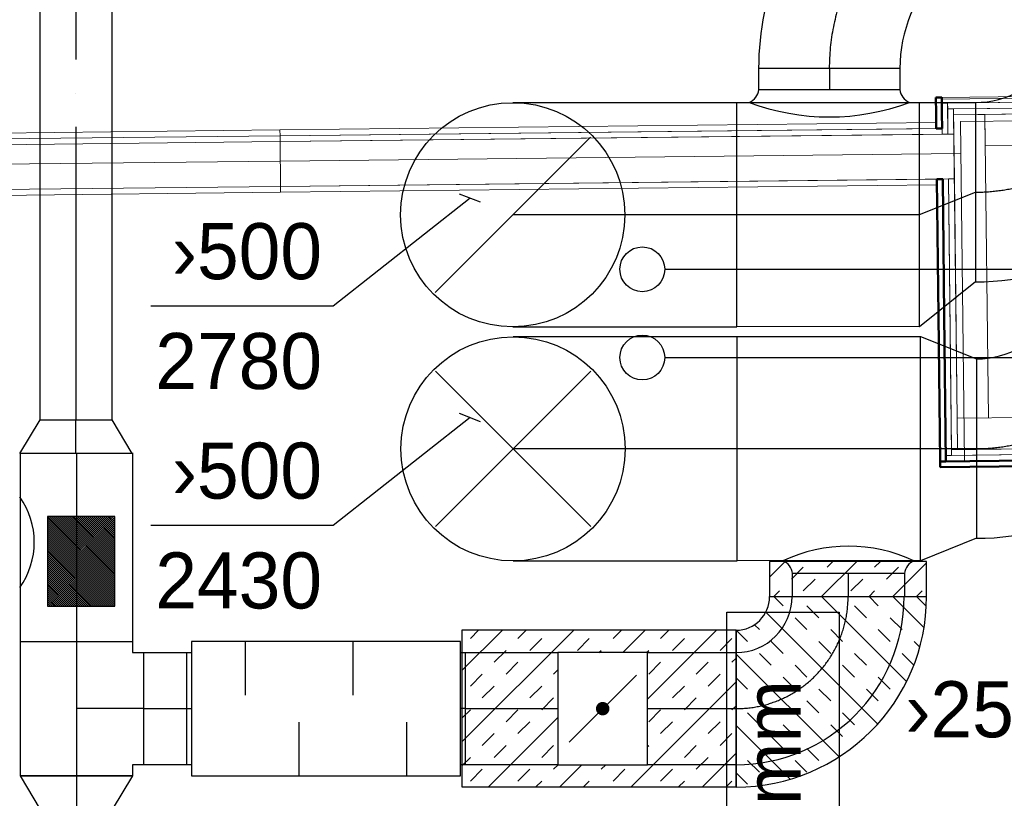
# Model space of a CAD drawing. Header units: millimetres. Extents: x 0 to 83130, y 0 to 53088.
# Tile 64 of 105: x 11193 to 13388, y 43873 to 45610. Entities that reach past the tile are written whole.
import ezdxf
from ezdxf.enums import TextEntityAlignment as Align

# ---------------------------------------------------------------- set-up
doc = ezdxf.new("R2010")
doc.units = ezdxf.units.MM
doc.header["$LTSCALE"] = 50
doc.header["$MEASUREMENT"] = 0
doc.header["$PDMODE"] = 1
doc.linetypes.add('2V-CENT', pattern=[23, 20, -1.5, 0, -1.5])
doc.linetypes.add('V-V', pattern=[2, 1, 1])
doc.layers.get('0').update_dxf_attribs({"linetype": 'CONTINUOUS'})
doc.layers.add('20604A200D001$0$A-AREA', color=32, linetype='CONTINUOUS', lineweight=9)
doc.layers.add('20604A200D001$0$A-WALL', color=7, linetype='CONTINUOUS', lineweight=13)
for name, color, linetype in [('V060-', 3, 'CONTINUOUS'), ('V061-', 1, 'CONTINUOUS'), ('V071-', 1, 'CONTINUOUS'), ('V100-', 6, 'CONTINUOUS'), ('V110', 1, 'CONTINUOUS'), ('V111', 3, 'CONTINUOUS'), ('xref', 7, 'CONTINUOUS')]:
    doc.layers.add(name, color=color, linetype=linetype)
doc.styles.add('FISO', font='fiso')
doc.styles.add('ISO', font='ISO')
doc.styles.add('SIMPLEX', font='SIMPLEX')

# ---------------------------------------------------------------- blocks, each defined once
blk = doc.blocks.new('CBOJ90_UB', base_point=(86107.5923, 31354.0769))
at = {"color": 0, "linetype": 'ByBlock'}
blk.add_line((86106.5923, 31354.0769), (86107.5923, 31354.0769), dxfattribs=at)
blk = doc.blocks.new('C90', base_point=(16233, 22618))
at = {"color": 0, "linetype": 'ByBlock'}
blk.add_circle((16233, 22618), 0.5, dxfattribs=at)
blk = doc.blocks.new('KBOJ90_UB', base_point=(86107.5923, 31354.0769))
at = {"color": 0, "linetype": 'ByBlock'}
for p, q in [((86107.5923, 31354.5769), (86106.5923, 31354.5769)), ((86106.5923, 31354.5769), (86106.5923, 31353.5769)), ((86106.5923, 31353.5769), (86107.5923, 31353.5769))]:
    blk.add_line(p, q, dxfattribs=at)
blk.add_blockref('C90', (86107.5923, 31354.0769), dxfattribs=at)
blk = doc.blocks.new('3BOJ90_UB', base_point=(86107.5923, 31354.0769))
blk.add_point((86106.5923, 31354.0769))
at = {"color": 0, "linetype": 'ByBlock'}
blk.add_blockref('KBOJ90_UB', (86107.5923, 31354.0769), dxfattribs=at)
at = {"color": 1, "linetype": '2V-CENT'}
blk.add_blockref('CBOJ90_UB', (86107.5923, 31354.0769), dxfattribs=at)
at = {"style": 'ISO', "flags": 3}
blk.add_attdef('0', (86107.5923, 31354.0769), '', height=1, dxfattribs=at)
blk = doc.blocks.new('CBOJ30_P', base_point=(16231.2679, 22619))
at = {"color": 0, "linetype": 'ByBlock'}
blk.add_arc((16231, 22620), 1, 270, 300, dxfattribs=at)
blk = doc.blocks.new('KBOJ30_P', base_point=(16231.2679, 22619))
at = {"color": 0, "linetype": 'ByBlock'}
for p, q in [((16231.25, 22619.567), (16231.75, 22618.701)), ((16231, 22619.5), (16231, 22618.5))]:
    blk.add_line(p, q, dxfattribs=at)
for radius in [0.5, 1.5]:
    blk.add_arc((16231, 22620), radius, 270, 300, dxfattribs=at)
blk = doc.blocks.new('3BOJ30_P', base_point=(16231.2679, 22619))
for p in [(16231.5, 22619.134), (16231, 22619)]:
    blk.add_point(p)
at = {"color": 0, "linetype": 'ByBlock'}
blk.add_blockref('KBOJ30_P', (16231.2679, 22619), dxfattribs=at)
at = {"color": 1, "linetype": '2V-CENT'}
blk.add_blockref('CBOJ30_P', (16231.2679, 22619), dxfattribs=at)
at = {"style": 'ISO', "flags": 3}
blk.add_attdef('0', (16231.2679, 22619), '', height=1, dxfattribs=at)
blk = doc.blocks.new('TLC90', base_point=(0, 4))
at = {"color": 1}
for p, q in [((-0.3462, 4.3462), (0.3462, 3.6538)), ((-0.3462, 3.6538), (0.3462, 4.3462))]:
    blk.add_line(p, q, dxfattribs=at)
blk = doc.blocks.new('CVDIMF_500X400X125', base_point=(2634, 22499.5))
at = {"color": 0, "linetype": 'ByBlock'}
blk.add_line((2571.5, 22499.5), (2696.5, 22549.5), dxfattribs=at)
blk = doc.blocks.new('KVDIMF_500X400X125', base_point=(2634, 22499.5))
at = {"color": 0, "linetype": 'ByBlock'}
for p, q in [((2571.5, 22249.5), (2571.5, 22749.5)), ((2571.5, 22749.5), (2696.5, 22749.5)), ((2696.5, 22749.5), (2696.5, 22349.5)), ((2696.5, 22349.5), (2571.5, 22249.5))]:
    blk.add_line(p, q, dxfattribs=at)
blk = doc.blocks.new('3VDIMF_500X400X125', base_point=(2634, 22499.5))
for p in [(2696.5, 22549.5), (2571.5, 22499.5)]:
    blk.add_point(p)
at = {"color": 0, "linetype": 'ByBlock'}
blk.add_blockref('KVDIMF_500X400X125', (2634, 22499.5), dxfattribs=at)
at = {"color": 1, "linetype": '2V-CENT'}
blk.add_blockref('CVDIMF_500X400X125', (2634, 22499.5), dxfattribs=at)
at = {"style": 'SIMPLEX', "flags": 3}
blk.add_attdef('0', (2634, 22499.5), '', height=1, dxfattribs=at)
blk = doc.blocks.new('FLC90', base_point=(0, 5))
at = {"color": 1}
blk.add_line((-0.3462, 4.6538), (0.3462, 5.3462), dxfattribs=at)
blk = doc.blocks.new('CCDIMF_500X400X125', base_point=(3095.5, 30301.1))
at = {"color": 0, "linetype": 'ByBlock'}
blk.add_line((3033, 30301.1), (3158, 30301.1), dxfattribs=at)
blk = doc.blocks.new('KCDIMF_500X400X125', base_point=(3095.5, 30301.1))
at = {"color": 0, "linetype": 'ByBlock'}
for p, q in [((3033, 30051.1), (3033, 30551.1)), ((3033, 30551.1), (3158, 30501.1)), ((3158, 30501.1), (3158, 30101.1)), ((3158, 30101.1), (3033, 30051.1))]:
    blk.add_line(p, q, dxfattribs=at)
blk = doc.blocks.new('3CDIMF_500X400X125', base_point=(3095.5, 30301.1))
for p in [(3033, 30301.1), (3158, 30301.1)]:
    blk.add_point(p)
at = {"color": 0, "linetype": 'ByBlock'}
blk.add_blockref('KCDIMF_500X400X125', (3095.5, 30301.1), dxfattribs=at)
at = {"color": 1, "linetype": '2V-CENT'}
blk.add_blockref('CCDIMF_500X400X125', (3095.5, 30301.1), dxfattribs=at)
at = {"style": 'SIMPLEX', "flags": 3}
blk.add_attdef('0', (3095.5, 30301.1), '', height=1, dxfattribs=at)
blk = doc.blocks.new('CBOJ45_P', base_point=(16236.0614, 22619.8368))
at = {"color": 0, "linetype": 'ByBlock'}
blk.add_arc((16235.4401, 22621.3368, 0.6865), 1.5, 270, 315, dxfattribs=at)
blk = doc.blocks.new('KBOJ45_P', base_point=(16236.0614, 22619.8368))
at = {"color": 0, "linetype": 'ByBlock'}
for p, q in [((16236.1472, 22620.6297), (16236.8543, 22619.9226)), ((16235.4401, 22619.3368, 0.6865), (16235.4401, 22620.3368, 0.6865))]:
    blk.add_line(p, q, dxfattribs=at)
for radius in [1, 2]:
    blk.add_arc((16235.4401, 22621.3368, 0.6865), radius, 270, 315, dxfattribs=at)
blk = doc.blocks.new('3BOJ45_P', base_point=(16236.0614, 22619.8368))
for p in [(16236.5008, 22620.2762), (16235.4401, 22619.8368)]:
    blk.add_point(p)
at = {"color": 0, "linetype": 'ByBlock'}
blk.add_blockref('KBOJ45_P', (16236.0614, 22619.8368), dxfattribs=at)
at = {"color": 1, "linetype": '2V-CENT'}
blk.add_blockref('CBOJ45_P', (16236.0614, 22619.8368), dxfattribs=at)
at = {"style": 'ISO', "flags": 3}
blk.add_attdef('0', (16236.0614, 22619.8368), '', height=1, dxfattribs=at)
blk = doc.blocks.new('VUN')
at = {"color": 0}
blk.add_circle((0, 0), 0.5, dxfattribs=at)
blk = doc.blocks.new('CBOJ90_PB', base_point=(86107, 31352))
at = {"color": 0, "linetype": 'ByBlock'}
blk.add_arc((86106, 31353), 1, 270, 360, dxfattribs=at)
blk = doc.blocks.new('KBOJ90_PB', base_point=(86107, 31352))
at = {"color": 0, "linetype": 'ByBlock'}
for p, q in [((86106.5, 31353), (86107.5, 31353)), ((86106, 31352.5), (86106, 31351.5))]:
    blk.add_line(p, q, dxfattribs=at)
for radius in [1.5, 0.5]:
    blk.add_arc((86106, 31353), radius, 270, 360, dxfattribs=at)
blk = doc.blocks.new('3BOJ90_PB', base_point=(86107, 31352))
for p in [(86107, 31353), (86106, 31352)]:
    blk.add_point(p)
at = {"color": 1, "linetype": '2V-CENT'}
blk.add_blockref('CBOJ90_PB', (86107, 31352), dxfattribs=at)
at = {"color": 0, "linetype": 'ByBlock'}
blk.add_blockref('KBOJ90_PB', (86107, 31352), dxfattribs=at)
at = {"style": 'ISO', "flags": 3}
blk.add_attdef('0', (86107, 31352), '', height=1, dxfattribs=at)
blk = doc.blocks.new('CTK_P', base_point=(16236.1441, 22620.3783))
at = {"color": 0, "linetype": 'ByBlock'}
for p, q in [((16236.1441, 22620.9783), (16236.1441, 22620.3783)), ((16235.5441, 22620.3783), (16236.7441, 22620.3783))]:
    blk.add_line(p, q, dxfattribs=at)
blk = doc.blocks.new('KTK_P', base_point=(16236.1441, 22620.3783))
at = {"color": 0, "linetype": 'ByBlock'}
for p, q in [((16235.6441, 22620.9783), (16236.6441, 22620.9783)), ((16235.6441, 22620.8783), (16235.6441, 22620.9783)), ((16236.6441, 22620.9783), (16236.6441, 22620.8783)), ((16235.5441, 22620.8783), (16235.6441, 22620.8783)), ((16235.5441, 22619.8783), (16235.5441, 22620.8783)), ((16236.6441, 22620.8783), (16236.7441, 22620.8783)), ((16236.7441, 22620.8783), (16236.7441, 22619.8783)), ((16236.7441, 22619.8783), (16235.5441, 22619.8783))]:
    blk.add_line(p, q, dxfattribs=at)
blk = doc.blocks.new('3TK_P', base_point=(16236.1441, 22620.3783))
for p in [(16236.1441, 22620.9783), (16235.5441, 22620.3783), (16236.7441, 22620.3783)]:
    blk.add_point(p)
at = {"color": 1, "linetype": '2V-CENT'}
blk.add_blockref('CTK_P', (16236.1441, 22620.3783), dxfattribs=at)
at = {"color": 0, "linetype": 'ByBlock'}
blk.add_blockref('KTK_P', (16236.1441, 22620.3783), dxfattribs=at)
at = {"style": 'ISO', "flags": 3}
blk.add_attdef('0', (16236.1441, 22620.3783), '', height=1, dxfattribs=at)
blk = doc.blocks.new('CCDIMF_250X160X75', base_point=(3095.5, 30301.1))
at = {"color": 0, "linetype": 'ByBlock'}
blk.add_line((3058, 30301.1), (3133, 30301.1), dxfattribs=at)
blk = doc.blocks.new('KCDIMF_250X160X75', base_point=(3095.5, 30301.1))
at = {"color": 0, "linetype": 'ByBlock'}
for p, q in [((3058, 30176.1), (3058, 30426.1)), ((3058, 30426.1), (3133, 30381.1)), ((3133, 30381.1), (3133, 30221.1)), ((3133, 30221.1), (3058, 30176.1))]:
    blk.add_line(p, q, dxfattribs=at)
blk = doc.blocks.new('3CDIMF_250X160X75', base_point=(3095.5, 30301.1))
for p in [(3058, 30301.1), (3133, 30301.1)]:
    blk.add_point(p)
at = {"color": 0, "linetype": 'ByBlock'}
blk.add_blockref('KCDIMF_250X160X75', (3095.5, 30301.1), dxfattribs=at)
at = {"color": 1, "linetype": '2V-CENT'}
blk.add_blockref('CCDIMF_250X160X75', (3095.5, 30301.1), dxfattribs=at)
at = {"style": 'SIMPLEX', "flags": 3}
blk.add_attdef('0', (3095.5, 30301.1), '', height=1, dxfattribs=at)
blk = doc.blocks.new('KSP_P', base_point=(16239.5, 22597.5))
at = {"color": 0, "linetype": 'ByBlock'}
for p, q in [((16240, 22598), (16239, 22598)), ((16239, 22598), (16239, 22597)), ((16240, 22597), (16240, 22598)), ((16239, 22597), (16240, 22597))]:
    blk.add_line(p, q, dxfattribs=at)
blk = doc.blocks.new('2SP_P', base_point=(16239.5, 22597.5))
for p in [(16239, 22597.5), (16240, 22597.5)]:
    blk.add_point(p)
at = {"color": 0, "linetype": 'ByBlock'}
blk.add_blockref('KSP_P', (16239.5, 22597.5), dxfattribs=at)
at = {"style": 'SIMPLEX', "flags": 3}
blk.add_attdef('0', (16239.5, 22597.5), '', height=1, dxfattribs=at)
blk = doc.blocks.new('SPJALL', base_point=(16229, 22594))
at = {"color": 1}
blk.add_line((16228.625, 22593.625), (16229.375, 22594.375), dxfattribs=at)
at = {"color": 1, "const_width": 0.075}
blk.add_lwpolyline([(16229, 22594.0375, -1), (16229, 22593.9625, -1), (16229, 22594.0375, -1)], format="xyb", dxfattribs=at)
blk = doc.blocks.new('LD_P')
for p, q in [((-0.5, 0.5), (-0.5, -0.5)), ((0.5, 0.5), (-0.5, 0.5)), ((0.5, -0.5), (0.5, 0.5)), ((-0.5, -0.5), (0.5, -0.5))]:
    blk.add_line(p, q)
at = {"color": 1}
for p, q in [((-0.3, 0.5), (-0.3, 0.1)), ((0.1, 0.5), (0.1, 0.1)), ((-0.1, -0.5), (-0.1, -0.1)), ((0.3, -0.5), (0.3, -0.1))]:
    blk.add_line(p, q, dxfattribs=at)
blk = doc.blocks.new('C3A', base_point=(16246, 22590.5))
at = {"color": 0, "linetype": 'ByBlock'}
blk.add_line((16247, 22590.5), (16246, 22590.5), dxfattribs=at)
blk = doc.blocks.new('K3A', base_point=(16246, 22590.5))
at = {"color": 0, "linetype": 'ByBlock'}
for p, q in [((16246, 22591), (16247, 22591)), ((16247, 22591), (16247, 22590)), ((16247, 22590), (16246, 22590))]:
    blk.add_line(p, q, dxfattribs=at)
blk = doc.blocks.new('33A', base_point=(16246, 22590.5))
blk.add_point((16247, 22590.5))
at = {"color": 0, "linetype": 'ByBlock'}
blk.add_blockref('K3A', (16246, 22590.5), dxfattribs=at)
at = {"color": 1, "linetype": '2V-CENT'}
blk.add_blockref('C3A', (16246, 22590.5), dxfattribs=at)
at = {"style": 'SIMPLEX', "flags": 3}
blk.add_attdef('0', (16246, 22590.5), '', height=1, dxfattribs=at)
blk = doc.blocks.new('*X123')
at = {"color": 0}
for p, q in [((52042.3, 22944.8), (52338.1, 23240.6)), ((52042.3, 22953.7), (52329.2, 23240.6)), ((52042.3, 22962.5), (52320.4, 23240.6)), ((52042.3, 22971.4), (52311.6, 23240.6)), ((52042.3, 22980.2), (52302.7, 23240.6)), ((52042.3, 22989), (52293.9, 23240.6)), ((52042.3, 22997.9), (52285, 23240.6)), ((52042.3, 23006.7), (52276.2, 23240.6)), ((52042.3, 23015.6), (52267.4, 23240.6)), ((52042.3, 23024.4), (52258.5, 23240.6)), ((52042.3, 23033.2), (52249.7, 23240.6)), ((52042.3, 23042.1), (52240.8, 23240.6)), ((52042.3, 23050.9), (52232, 23240.6)), ((52042.3, 23059.7), (52223.2, 23240.6)), ((52042.3, 23068.6), (52214.3, 23240.6)), ((52042.3, 23077.4), (52205.5, 23240.6)), ((52042.3, 23086.3), (52196.7, 23240.6)), ((52042.3, 23095.1), (52187.8, 23240.6)), ((52042.3, 23103.9), (52179, 23240.6)), ((52042.3, 23112.8), (52170.1, 23240.6)), ((52042.3, 23121.6), (52161.3, 23240.6)), ((52042.3, 23130.5), (52152.5, 23240.6)), ((52042.3, 23139.3), (52143.6, 23240.6)), ((52042.3, 23148.1), (52134.8, 23240.6)), ((52042.3, 23157), (52125.9, 23240.6)), ((52042.3, 23165.8), (52117.1, 23240.6)), ((52042.3, 23174.7), (52108.3, 23240.6)), ((52042.3, 23183.5), (52099.4, 23240.6)), ((52042.3, 23192.3), (52090.6, 23240.6)), ((52042.3, 23201.2), (52081.7, 23240.6)), ((52042.3, 23210), (52072.9, 23240.6)), ((52042.3, 23218.8), (52064.1, 23240.6)), ((52042.3, 23227.7), (52055.2, 23240.6)), ((52042.3, 23236.5), (52046.4, 23240.6)), ((52046.9, 22940.6), (52346.9, 23240.6)), ((52055.8, 22940.6), (52355.8, 23240.6)), ((52064.6, 22940.6), (52364.6, 23240.6)), ((52073.4, 22940.6), (52373.4, 23240.6)), ((52082.3, 22940.6), (52382.3, 23240.6)), ((52091.1, 22940.6), (52391.1, 23240.6)), ((52099.9, 22940.6), (52399.9, 23240.6)), ((52108.8, 22940.6), (52408.8, 23240.6)), ((52117.6, 22940.6), (52417.6, 23240.6)), ((52126.5, 22940.6), (52426.5, 23240.6)), ((52135.3, 22940.6), (52435.3, 23240.6)), ((52144.1, 22940.6), (52442.3, 23238.8)), ((52153, 22940.6), (52442.3, 23229.9)), ((52161.8, 22940.6), (52442.3, 23221.1)), ((52170.7, 22940.6), (52442.3, 23212.3)), ((52179.5, 22940.6), (52442.3, 23203.4)), ((52188.3, 22940.6), (52442.3, 23194.6)), ((52197.2, 22940.6), (52442.3, 23185.7)), ((52206, 22940.6), (52442.3, 23176.9)), ((52214.9, 22940.6), (52442.3, 23168.1)), ((52223.7, 22940.6), (52442.3, 23159.2)), ((52232.5, 22940.6), (52442.3, 23150.4)), ((52241.4, 22940.6), (52442.3, 23141.5)), ((52250.2, 22940.6), (52442.3, 23132.7)), ((52259, 22940.6), (52442.3, 23123.9)), ((52267.9, 22940.6), (52442.3, 23115)), ((52276.7, 22940.6), (52442.3, 23106.2)), ((52285.6, 22940.6), (52442.3, 23097.4)), ((52294.4, 22940.6), (52442.3, 23088.5)), ((52303.2, 22940.6), (52442.3, 23079.7)), ((52312.1, 22940.6), (52442.3, 23070.8)), ((52320.9, 22940.6), (52442.3, 23062)), ((52329.8, 22940.6), (52442.3, 23053.2)), ((52338.6, 22940.6), (52442.3, 23044.3)), ((52347.4, 22940.6), (52442.3, 23035.5)), ((52356.3, 22940.6), (52442.3, 23026.6)), ((52365.1, 22940.6), (52442.3, 23017.8)), ((52374, 22940.6), (52442.3, 23009)), ((52382.8, 22940.6), (52442.3, 23000.1)), ((52391.6, 22940.6), (52442.3, 22991.3)), ((52400.5, 22940.6), (52442.3, 22982.4)), ((52409.3, 22940.6), (52442.3, 22973.6)), ((52418.1, 22940.6), (52442.3, 22964.8)), ((52427, 22940.6), (52442.3, 22955.9)), ((52435.8, 22940.6), (52442.3, 22947.1))]:
    blk.add_line(p, q, dxfattribs=at)
blk = doc.blocks.new('*X129')
at = {"color": 0}
for p, q in [((2127.2, 45932.5), (2147.8, 45953.1)), ((2127.2, 45879.5), (2196.7, 45948.9)), ((2227.4, 45926.6), (2240.2, 45939.4)), ((2253.9, 45900.1), (2280, 45926.2)), ((2127.2, 45720.4), (2316.9, 45910)), ((2174.4, 45873.6), (2200.9, 45900.1)), ((2200.9, 45847), (2227.4, 45873.6)), ((2306.9, 45847), (2333.5, 45873.6)), ((2127.2, 45826.4), (2147.8, 45847)), ((2162, 45596.1), (2411.5, 45845.6)), ((2333.5, 45820.5), (2360, 45847)), ((2147.8, 45794), (2174.4, 45820.5)), ((2253.9, 45794), (2280.4, 45820.5)), ((2280.4, 45767.5), (2306.9, 45794)), ((2386.5, 45767.5), (2413, 45794)), ((2200.9, 45741), (2227.4, 45767.5)), ((2413, 45741), (2439.5, 45767.5)), ((2227.4, 45714.5), (2253.9, 45741)), ((2254.7, 45529.6), (2484.6, 45759.6)), ((2333.5, 45714.5), (2360, 45741)), ((2147.8, 45687.9), (2174.4, 45714.5)), ((2360, 45687.9), (2386.5, 45714.5)), ((2466, 45687.9), (2492.6, 45714.5)), ((2174.4, 45661.4), (2200.9, 45687.9)), ((2280.4, 45661.4), (2306.9, 45687.9)), ((2492.6, 45661.4), (2519.1, 45687.9)), ((2306.9, 45634.9), (2333.5, 45661.4)), ((2413, 45634.9), (2439.5, 45661.4)), ((2413.8, 45529.6), (2534.7, 45650.5)), ((2127.2, 45614.3), (2147.8, 45634.9)), ((2227.4, 45608.4), (2253.9, 45634.9)), ((2439.5, 45608.4), (2466, 45634.9)), ((2253.9, 45581.9), (2280.4, 45608.4)), ((2360, 45581.9), (2386.5, 45608.4)), ((2189.9, 45570.9), (2200.9, 45581.9)), ((2386.5, 45555.4), (2413, 45581.9)), ((2492.6, 45555.4), (2519.1, 45581.9)), ((2202.2, 45530.2), (2227.4, 45555.4)), ((2307.7, 45529.6), (2333.5, 45555.4)), ((2519.9, 45529.6), (2545.6, 45555.4))]:
    blk.add_line(p, q, dxfattribs=at)
blk = doc.blocks.new('*X137')
at = {"color": 0}
for p, q in [((12178.9, 43998.7), (12428.2, 44248)), ((12178.9, 44157.8), (12269.1, 44248)), ((12197.6, 44229.5), (12216.1, 44248)), ((12303.7, 44229.5), (12322.1, 44248)), ((12515.8, 44229.5), (12534.3, 44248)), ((12537.3, 44198), (12587.3, 44248)), ((12592.7, 44094.3), (12746.4, 44248)), ((12621.9, 44229.5), (12640.3, 44248)), ((12330.2, 44203), (12356.7, 44229.5)), ((12436.2, 44203), (12462.8, 44229.5)), ((12648.4, 44203), (12674.9, 44229.5)), ((12754.4, 44203), (12781, 44229.5)), ((12250.6, 44176.5), (12277.1, 44203)), ((12484.3, 44198), (12489.3, 44203)), ((12590.3, 44198), (12595.3, 44203)), ((12781, 44176.5), (12790, 44185.5)), ((12277.1, 44150), (12303.7, 44176.5)), ((12383.2, 44150), (12392.7, 44159.5)), ((12595.3, 44150), (12621.9, 44176.5)), ((12701.4, 44150), (12727.9, 44176.5)), ((12197.6, 44123.5), (12224.1, 44150)), ((12727.9, 44123.5), (12754.4, 44150)), ((12224.1, 44096.9), (12250.6, 44123.5)), ((12330.2, 44096.9), (12356.7, 44123.5)), ((12556, 43898.5), (12790, 44132.5)), ((12648.4, 44096.9), (12674.9, 44123.5)), ((12356.7, 44070.4), (12383.2, 44096.9)), ((12674.9, 44070.4), (12701.4, 44096.9)), ((12178.9, 44051.7), (12197.6, 44070.4)), ((12277.1, 44043.9), (12303.7, 44070.4)), ((12595.3, 44043.9), (12621.9, 44070.4)), ((12781, 44070.4), (12790, 44079.5)), ((12237.8, 43898.5), (12392.7, 44053.4)), ((12303.7, 44017.4), (12330.2, 44043.9)), ((12621.9, 44017.4), (12648.4, 44043.9)), ((12727.9, 44017.4), (12754.4, 44043.9)), ((12224.1, 43990.9), (12250.6, 44017.4)), ((12754.4, 43990.9), (12781, 44017.4)), ((12250.6, 43964.4), (12277.1, 43990.9)), ((12356.7, 43964.4), (12383.2, 43990.9)), ((12592.7, 43988.3), (12595.3, 43990.9)), ((12674.9, 43964.4), (12701.4, 43990.9)), ((12178.9, 43945.6), (12197.6, 43964.4)), ((12701.4, 43937.8), (12727.9, 43964.4)), ((12715.1, 43898.5), (12790, 43973.4)), ((12197.6, 43911.3), (12224.1, 43937.8)), ((12303.7, 43911.3), (12330.2, 43937.8)), ((12383.2, 43937.8), (12393.4, 43948)), ((12396.9, 43898.5), (12446.4, 43948)), ((12489.3, 43937.8), (12499.4, 43948)), ((12515.8, 43911.3), (12542.3, 43937.8)), ((12621.9, 43911.3), (12648.4, 43937.8)), ((12343.9, 43898.5), (12356.7, 43911.3)), ((12450, 43898.5), (12462.8, 43911.3)), ((12662.1, 43898.5), (12674.9, 43911.3)), ((12768.2, 43898.5), (12781, 43911.3))]:
    blk.add_line(p, q, dxfattribs=at)
blk = doc.blocks.new('*X138')
at = {"color": 0}
for p, q in [((12865, 44366.6), (12900, 44401.6)), ((12980.5, 44323), (13059.1, 44401.6)), ((12993.1, 44388.6), (13006, 44401.6)), ((13099.2, 44388.6), (13112.1, 44401.6)), ((12913.5, 44362.1), (12940.1, 44388.6)), ((13125.7, 44362.1), (13152.2, 44388.6)), ((13139.6, 44323), (13214.7, 44398.1)), ((12940.1, 44335.6), (12966.6, 44362.1)), ((13046.1, 44335.6), (13072.6, 44362.1)), ((12874.4, 44323), (12887, 44335.6)), ((13086.6, 44323), (13099.2, 44335.6)), ((13192.6, 44323), (13205.2, 44335.6))]:
    blk.add_line(p, q, dxfattribs=at)
blk = doc.blocks.new('20604A200D001$0$SV_Ei60 757743 - SV_Ei60-330519-P04')
at = {"layer": '20604A200D001$0$A-WALL'}
for p, q in [((29894.8, 42403.4), (28752.4, 42390.3)), ((29894.8, 42403.4), (28752.4, 42390.3)), ((28752.4, 42390.3), (29894.8, 42403.4)), ((29895.6, 42333.4), (29894.8, 42403.4)), ((29895.6, 42333.4), (29894.8, 42403.4)), ((29894.8, 42403.4), (29895.6, 42333.4)), ((28752.4, 42390.3), (28753.2, 42320.3)), ((28752.4, 42390.3), (28753.2, 42320.3)), ((28753.2, 42320.3), (28752.4, 42390.3)), ((29895.8, 42320.4), (28727.3, 42307)), ((29895.8, 42320.4), (28727.3, 42307)), ((28727.3, 42307), (29895.8, 42320.4)), ((29895.6, 42333.4), (28740.2, 42320.1)), ((29895.6, 42333.4), (28740.2, 42320.1)), ((28740.2, 42320.1), (29895.6, 42333.4)), ((28740.2, 42320.1), (28740.3, 42307.1)), ((28740.2, 42320.1), (28740.3, 42307.1)), ((28740.3, 42307.1), (28740.2, 42320.1)), ((28740.3, 42307.1), (29895.8, 42320.4)), ((28740.3, 42307.1), (29895.8, 42320.4)), ((29895.8, 42320.4), (28740.3, 42307.1)), ((28753.2, 42320.3), (29895.6, 42333.4)), ((28753.2, 42320.3), (29895.6, 42333.4)), ((29895.6, 42333.4), (28753.2, 42320.3)), ((29895.8, 42320.4), (29895.6, 42333.4)), ((29895.8, 42320.4), (29895.6, 42333.4)), ((29895.6, 42333.4), (29895.8, 42320.4)), ((29895.9, 42307.4), (29895.8, 42320.4)), ((29895.9, 42307.4), (29895.8, 42320.4)), ((29895.8, 42320.4), (29895.9, 42307.4)), ((28714.5, 42293.9), (29200.2, 42299.4)), ((28714.5, 42287.5), (28714.5, 42293.9)), ((28727.3, 42307), (28727.5, 42294)), ((28727.5, 42294), (29895.9, 42307.4)), ((29892.8, 42307.4), (29200.2, 42299.4)), ((29896, 42294.4), (29344.7, 42288.1)), ((29892.8, 42307.4), (29895.9, 42307.4)), ((29895.9, 42307.4), (29896, 42299.3)), ((29896.1, 42294.4), (29896, 42299.3)), ((29896.1, 42294.4), (29896, 42299.3)), ((29896.1, 42294.4), (29896, 42299.3)), ((29896.1, 42294.4), (29896, 42299.3)), ((29896.1, 42294.4), (29896, 42294.4)), ((28714.6, 42281.4), (28714.5, 42287.5)), ((29344.7, 42288.1), (28714.6, 42280.9)), ((28714.6, 42281.4), (28714.6, 42280.9))]:
    blk.add_line(p, q, dxfattribs=at)
at = {"layer": '20604A200D001$0$A-WALL', "lineweight": 50}
for p, q in [((28714.5, 42293.9), (29200.2, 42299.4)), ((28714.5, 42287.5), (28714.5, 42293.9)), ((29200.2, 42299.4), (29892.8, 42307.4)), ((29896, 42294.4), (29344.7, 42288.1)), ((29892.8, 42307.4), (29895.9, 42307.4)), ((29895.9, 42307.4), (29896, 42299.3)), ((29896, 42299.3), (29896.1, 42294.4)), ((29896.1, 42294.4), (29896, 42294.4)), ((28714.6, 42281.4), (28714.5, 42287.5)), ((29344.7, 42288.1), (28714.6, 42280.9)), ((28714.6, 42280.9), (28714.6, 42281.4))]:
    blk.add_line(p, q, dxfattribs=at)
blk = doc.blocks.new('20604A200D001$0$SV_Ei60 757743 - SV_Ei60 757743-330523-P04')
blk.add_blockref('20604A200D001$0$SV_Ei60 757743 - SV_Ei60-330519-P04', (0, 0))
blk = doc.blocks.new('20604A200D001$0$SV_Ei60 758177 - SV_Ei60 2-330535-P04')
at = {"layer": '20604A200D001$0$A-WALL'}
blk.add_line((28769, 42294.5), (28760.4, 43051.9), dxfattribs=at)
blk = doc.blocks.new('20604A200D001$0$SV_Ei60 758177 - SV_Ei60-330528-P04')
at = {"layer": '20604A200D001$0$A-WALL'}
for p, q in [((28705.3, 43105.8), (28710.7, 43105.9)), ((28705.7, 43070.3), (28705.3, 43105.8)), ((28718.3, 43106), (28710.7, 43105.9)), ((28718.3, 43106), (28718.7, 43070.4)), ((28718.5, 43093), (28731.5, 43093.1)), ((28731.5, 43093.1), (28718.5, 43093)), ((28731.5, 43093.1), (28718.5, 43093)), ((28718.5, 43093), (28719.2, 43023.9)), ((28732.2, 43024.1), (28731.5, 43093.1)), ((28732.2, 43024.1), (28731.5, 43093.1)), ((28731.5, 43093.1), (28732.2, 43024.1)), ((28705.7, 43070.3), (28706.1, 43036.8)), ((28718.7, 43070.4), (28718.7, 43072.7)), ((28718.7, 43072.7), (28718.7, 43070.4)), ((28719.1, 43036.9), (28718.7, 43070.4)), ((28718.7, 43070.4), (28718.7, 43070.4)), ((28731.6, 43080.1), (28744.6, 43080.3)), ((28744.6, 43080.3), (28731.6, 43080.1)), ((28744.6, 43080.3), (28731.6, 43080.1)), ((28732.2, 43024.1), (28731.6, 43080.1)), ((28731.6, 43080.1), (28732.2, 43024.1)), ((28731.6, 43080.1), (28732.2, 43024.1)), ((28745.2, 43024.2), (28744.6, 43080.3)), ((28745.2, 43024.2), (28744.6, 43080.3)), ((28744.6, 43080.3), (28745.2, 43024.2)), ((28744.8, 43067.3), (28814.7, 43068)), ((28814.7, 43068), (28744.8, 43067.3)), ((28814.7, 43068), (28744.8, 43067.3)), ((28752.4, 42390.3), (28744.8, 43067.3)), ((28744.8, 43067.3), (28752.4, 42390.3)), ((28744.8, 43067.3), (28752.4, 42390.3)), ((28822.4, 42391.1), (28814.7, 43068)), ((28822.4, 42391.1), (28814.7, 43068)), ((28814.7, 43068), (28822.4, 42391.1)), ((28706.1, 43036.8), (28712.4, 43036.8)), ((28712.4, 43036.8), (28719.1, 43036.9)), ((28719.2, 43023.9), (28719.1, 43036.9)), ((28719.1, 43036.9), (28719.2, 43023.9)), ((28719.2, 43023.9), (28732.2, 43024.1)), ((28719.2, 43023.9), (28732.2, 43024.1)), ((28732.2, 43024.1), (28719.2, 43023.9)), ((28732.2, 43024.1), (28745.2, 43024.2)), ((28732.2, 43024.1), (28745.2, 43024.2)), ((28745.2, 43024.2), (28732.2, 43024.1)), ((28707.4, 42923.8), (28714.1, 42923.9)), ((28707.4, 42923.8), (28710.8, 42619)), ((28720.4, 42923.9), (28714.1, 42923.9)), ((28720.4, 42923.9), (28733.4, 42924.1)), ((28733.4, 42924.1), (28720.4, 42923.9)), ((28733.4, 42924.1), (28720.4, 42923.9)), ((28720.4, 42923.9), (28723.8, 42619.1)), ((28720.4, 42923.9), (28727.3, 42307)), ((28733.4, 42924.1), (28746.4, 42924.2)), ((28746.4, 42924.2), (28733.4, 42924.1)), ((28746.4, 42924.2), (28733.4, 42924.1)), ((28740.3, 42307.1), (28733.4, 42924.1)), ((28740.3, 42307.1), (28733.4, 42924.1)), ((28733.4, 42924.1), (28740.3, 42307.1)), ((28740.2, 42320.1), (28733.4, 42924.1)), ((28733.4, 42924.1), (28740.2, 42320.1)), ((28733.4, 42924.1), (28740.2, 42320.1)), ((28753.2, 42320.3), (28746.4, 42924.2)), ((28753.2, 42320.3), (28746.4, 42924.2)), ((28746.4, 42924.2), (28753.2, 42320.3)), ((28710.8, 42619), (28714.5, 42293.9)), ((28727.5, 42294), (28723.8, 42619.1)), ((28752.4, 42390.3), (28822.4, 42391.1)), ((28752.4, 42390.3), (28822.4, 42391.1)), ((28822.4, 42391.1), (28752.4, 42390.3)), ((28740.2, 42320.1), (28753.2, 42320.3)), ((28740.2, 42320.1), (28753.2, 42320.3)), ((28753.2, 42320.3), (28740.2, 42320.1)), ((28714.5, 42293.9), (28722.1, 42293.9)), ((28722.1, 42293.9), (28727.5, 42294)), ((28727.3, 42307), (28740.3, 42307.1)), ((28727.3, 42307), (28740.3, 42307.1)), ((28740.3, 42307.1), (28727.3, 42307))]:
    blk.add_line(p, q, dxfattribs=at)
at = {"layer": '20604A200D001$0$A-WALL', "lineweight": 50}
for p, q in [((28705.3, 43105.8), (28710.7, 43105.9)), ((28705.7, 43070.3), (28705.3, 43105.8)), ((28710.7, 43105.9), (28718.3, 43106)), ((28718.3, 43106), (28718.7, 43070.4)), ((28706.1, 43036.8), (28705.7, 43070.3)), ((28718.7, 43070.4), (28718.7, 43070.4)), ((28718.7, 43070.4), (28719.1, 43036.9)), ((28712.4, 43036.8), (28706.1, 43036.8)), ((28719.1, 43036.9), (28712.4, 43036.8)), ((28707.4, 42923.8), (28714.1, 42923.9)), ((28710.8, 42619), (28707.4, 42923.8)), ((28714.1, 42923.9), (28720.4, 42923.9)), ((28720.4, 42923.9), (28723.8, 42619.1)), ((28714.5, 42293.9), (28710.8, 42619)), ((28723.8, 42619.1), (28727.5, 42294)), ((28722.1, 42293.9), (28714.5, 42293.9)), ((28727.5, 42294), (28722.1, 42293.9))]:
    blk.add_line(p, q, dxfattribs=at)
blk = doc.blocks.new('20604A200D001$0$SV_Ei60 758177 - SV_Ei60 758177-330532-P04')
for name in ['20604A200D001$0$SV_Ei60 758177 - SV_Ei60-330528-P04', '20604A200D001$0$SV_Ei60 758177 - SV_Ei60 2-330535-P04']:
    blk.add_blockref(name, (0, 0))
blk = doc.blocks.new('20604A200D001$0$IV02_37dB 761141 - IV02_37dB 2-330626-P04')
at = {"layer": '20604A200D001$0$A-WALL'}
blk.add_line((25029.1, 42938.9), (27243.2, 42963.8), dxfattribs=at)
blk = doc.blocks.new('20604A200D001$0$IV02_37dB 761141 - IV02_37dB-330619-P04')
at = {"layer": '20604A200D001$0$A-WALL'}
for p, q in [((27242.6, 43020.3), (25078.4, 42995.9)), ((27242.6, 43020.3), (25078.4, 42995.9)), ((25078.4, 42995.9), (27242.6, 43020.3)), ((27242.4, 43033.3), (25091.3, 43009.1)), ((27242.6, 43020.3), (25091.4, 42996.1)), ((27242.6, 43020.3), (25091.4, 42996.1)), ((27242.6, 43020.3), (25091.4, 42996.1)), ((27242.6, 43020.3), (27242.4, 43033.3)), ((27242.6, 43020.3), (27242.4, 43033.3)), ((27242.4, 43033.3), (27242.6, 43020.3)), ((27242.7, 43007.3), (27242.6, 43020.3)), ((27242.7, 43007.3), (27242.6, 43020.3)), ((27242.6, 43020.3), (27242.7, 43007.3)), ((25078.6, 42982.9), (25078.4, 42995.9)), ((25078.4, 42995.9), (25078.6, 42982.9)), ((25078.4, 42995.9), (25078.6, 42982.9)), ((27242.7, 43007.3), (25078.6, 42982.9)), ((27242.7, 43007.3), (25078.6, 42982.9)), ((27242.7, 43007.3), (25078.6, 42982.9)), ((27242.7, 43007.3), (25078.6, 42982.9)), ((27242.7, 43007.3), (25078.6, 42982.9)), ((25078.6, 42982.9), (27242.7, 43007.3)), ((25091.4, 42996.1), (25091.3, 43009.1)), ((25091.3, 43009.1), (25091.4, 42996.1)), ((25091.3, 43009.1), (25091.4, 42996.1)), ((27243.8, 42907.3), (27242.7, 43007.3)), ((27243.8, 42907.3), (27242.7, 43007.3)), ((27242.7, 43007.3), (27243.8, 42907.3)), ((25079.7, 42882.9), (25078.6, 42982.9)), ((25078.6, 42982.9), (25079.7, 42882.9)), ((25078.6, 42982.9), (25079.7, 42882.9)), ((27243.8, 42907.3), (25079.7, 42882.9)), ((27243.8, 42907.3), (25079.7, 42882.9)), ((27243.8, 42907.3), (25079.7, 42882.9)), ((27243.8, 42907.3), (25092.7, 42883.1)), ((27243.8, 42907.3), (25092.7, 42883.1)), ((25092.7, 42883.1), (27243.8, 42907.3)), ((27244, 42894.3), (27243.8, 42907.3)), ((27244, 42894.3), (27243.8, 42907.3)), ((27243.8, 42907.3), (27244, 42894.3)), ((27244, 42894.3), (25092.9, 42870.1)), ((25092.9, 42870.1), (25092.7, 42883.1)), ((25092.7, 42883.1), (25092.9, 42870.1)), ((25092.7, 42883.1), (25092.9, 42870.1))]:
    blk.add_line(p, q, dxfattribs=at)
blk = doc.blocks.new('20604A200D001$0$IV02_37dB 761141 - IV02_37dB 761141-330623-P04')
for name in ['20604A200D001$0$IV02_37dB 761141 - IV02_37dB-330619-P04', '20604A200D001$0$IV02_37dB 761141 - IV02_37dB 2-330626-P04']:
    blk.add_blockref(name, (0, 0))
blk = doc.blocks.new('20604A200D001$0$SV_Ei60 928749 - SV_Ei60 2-338028-P04')
at = {"layer": '20604A200D001$0$A-WALL'}
blk.add_line((28760.4, 43051.9), (29887.2, 43064.6), dxfattribs=at)
blk = doc.blocks.new('20604A200D001$0$SV_Ei60 928749 - SV_Ei60-338021-P04')
at = {"layer": '20604A200D001$0$A-WALL'}
for p, q in [((28718.3, 43106), (29886.6, 43119.1)), ((29886.6, 43119.1), (28718.3, 43106)), ((29886.6, 43119.1), (28718.3, 43106)), ((29886.6, 43118.1), (28718.3, 43105.9)), ((28718.3, 43105.9), (29886.6, 43118.1)), ((28718.3, 43106), (28718.5, 43093)), ((28718.5, 43093), (29886.8, 43106.1)), ((28718.5, 43093), (29886.8, 43106.1)), ((29886.8, 43106.1), (28718.5, 43093)), ((29886.8, 43106.1), (28731.5, 43093.1)), ((29886.8, 43106.1), (28731.5, 43093.1)), ((28731.5, 43093.1), (29886.8, 43106.1)), ((29886.6, 43118.1), (29886.6, 43119.1)), ((29886.8, 43106.1), (29886.6, 43119.1)), ((29886.6, 43119.1), (29886.6, 43118.1)), ((29886.8, 43106.1), (29886.6, 43118.1)), ((29886.6, 43118.1), (29886.8, 43106.1)), ((29886.9, 43093.1), (29886.8, 43106.1)), ((29886.9, 43093.1), (29886.8, 43106.1)), ((29886.8, 43106.1), (29886.9, 43093.1)), ((28731.5, 43093.1), (28731.6, 43080.1)), ((28731.5, 43093.1), (28731.6, 43080.1)), ((28731.6, 43080.1), (28731.5, 43093.1)), ((28731.6, 43080.1), (29886.9, 43093.1)), ((28731.6, 43080.1), (29886.9, 43093.1)), ((29886.9, 43093.1), (28731.6, 43080.1)), ((29886.9, 43093.1), (28744.6, 43080.3)), ((29886.9, 43093.1), (28744.6, 43080.3)), ((28744.6, 43080.3), (29886.9, 43093.1)), ((29887.1, 43080.1), (29886.9, 43093.1)), ((29887.1, 43080.1), (29886.9, 43093.1)), ((29886.9, 43093.1), (29887.1, 43080.1)), ((28744.6, 43080.3), (28744.8, 43067.3)), ((28744.6, 43080.3), (28744.8, 43067.3)), ((28744.8, 43067.3), (28744.6, 43080.3)), ((28744.8, 43067.3), (29887.1, 43080.1)), ((28744.8, 43067.3), (29887.1, 43080.1)), ((29887.1, 43080.1), (28744.8, 43067.3)), ((29887.1, 43080.1), (28814.7, 43068)), ((29887.1, 43080.1), (28814.7, 43068)), ((28814.7, 43068), (29887.1, 43080.1)), ((28814.7, 43068), (28815.5, 42998)), ((28814.7, 43068), (28815.5, 42998)), ((28815.5, 42998), (28814.7, 43068)), ((29887.9, 43010.1), (29887.1, 43080.1)), ((29887.9, 43010.1), (29887.1, 43080.1)), ((29887.1, 43080.1), (29887.9, 43010.1)), ((28815.5, 42998), (29887.9, 43010.1)), ((28815.5, 42998), (29887.9, 43010.1)), ((29887.9, 43010.1), (28815.5, 42998))]:
    blk.add_line(p, q, dxfattribs=at)
blk = doc.blocks.new('20604A200D001$0$SV_Ei60 928749 - SV_Ei60 928749-338025-P04')
for name in ['20604A200D001$0$SV_Ei60 928749 - SV_Ei60-338021-P04', '20604A200D001$0$SV_Ei60 928749 - SV_Ei60 2-338028-P04']:
    blk.add_blockref(name, (0, 0))
blk = doc.blocks.new('20604A200D001$0$IV02_37dB 937582 - IV02_37dB 2-338353-P04')
at = {"layer": '20604A200D001$0$A-WALL'}
blk.add_line((27243.2, 42963.8), (28761.2, 42980.9), dxfattribs=at)
blk = doc.blocks.new('20604A200D001$0$IV02_37dB 937582 - IV02_37dB-338346-P04')
at = {"layer": '20604A200D001$0$A-WALL'}
for p, q in [((28705.9, 43049.8), (27242.4, 43033.3)), ((28706.1, 43036.8), (28705.9, 43049.8)), ((27242.6, 43020.3), (27242.4, 43033.3)), ((27242.4, 43033.3), (27242.6, 43020.3)), ((27242.4, 43033.3), (27242.6, 43020.3)), ((28719.1, 43036.9), (27242.6, 43020.3)), ((27242.6, 43020.3), (28706.1, 43036.8)), ((27242.6, 43020.3), (28706.1, 43036.8)), ((28706.1, 43036.8), (27242.6, 43020.3)), ((28706.1, 43036.8), (27242.6, 43020.3)), ((27242.6, 43020.3), (28706.1, 43036.8)), ((27242.7, 43007.3), (27242.6, 43020.3)), ((27242.6, 43020.3), (27242.7, 43007.3)), ((27242.6, 43020.3), (27242.7, 43007.3)), ((28745.2, 43024.2), (27242.7, 43007.3)), ((28745.2, 43024.2), (27242.7, 43007.3)), ((27242.7, 43007.3), (28745.2, 43024.2)), ((27242.7, 43007.3), (28719.2, 43023.9)), ((27242.7, 43007.3), (28719.2, 43023.9)), ((28719.2, 43023.9), (27242.7, 43007.3)), ((28719.2, 43023.9), (28719.1, 43036.9)), ((28719.2, 43023.9), (28719.1, 43036.9)), ((28719.1, 43036.9), (28719.2, 43023.9)), ((28746.4, 42924.2), (28745.2, 43024.2)), ((28746.4, 42924.2), (28745.2, 43024.2)), ((28745.2, 43024.2), (28746.4, 42924.2)), ((27243.8, 42907.3), (27242.7, 43007.3)), ((27242.7, 43007.3), (27243.8, 42907.3)), ((27242.7, 43007.3), (27243.8, 42907.3)), ((27243.8, 42907.3), (28746.4, 42924.2)), ((27243.8, 42907.3), (28707.4, 42923.8)), ((28707.4, 42923.8), (27243.8, 42907.3)), ((27243.8, 42907.3), (28707.4, 42923.8)), ((28707.4, 42923.8), (27243.8, 42907.3)), ((28707.4, 42923.8), (27243.8, 42907.3)), ((27244, 42894.3), (27243.8, 42907.3)), ((27243.8, 42907.3), (27244, 42894.3)), ((27243.8, 42907.3), (27244, 42894.3)), ((27244, 42894.3), (28707.5, 42910.8)), ((28707.5, 42910.8), (28707.4, 42923.8)), ((28720.4, 42923.9), (28746.4, 42924.2)), ((28746.4, 42924.2), (28720.4, 42923.9))]:
    blk.add_line(p, q, dxfattribs=at)
blk = doc.blocks.new('20604A200D001$0$IV02_37dB 937582 - IV02_37dB 937582-338350-P04')
for name in ['20604A200D001$0$IV02_37dB 937582 - IV02_37dB-338346-P04', '20604A200D001$0$IV02_37dB 937582 - IV02_37dB 2-338353-P04']:
    blk.add_blockref(name, (0, 0))
blk = doc.blocks.new('20604A200D001')
at = {"layer": '20604A200D001$0$A-AREA'}
blk.add_line((28718.4, 43101.9), (29886.7, 43115.1), dxfattribs=at)
at = {"layer": '20604A200D001$0$A-WALL'}
for name in ['20604A200D001$0$SV_Ei60 758177 - SV_Ei60 758177-330532-P04', '20604A200D001$0$SV_Ei60 928749 - SV_Ei60 928749-338025-P04', '20604A200D001$0$IV02_37dB 937582 - IV02_37dB 937582-338350-P04', '20604A200D001$0$IV02_37dB 761141 - IV02_37dB 761141-330623-P04', '20604A200D001$0$SV_Ei60 757743 - SV_Ei60 757743-330523-P04']:
    blk.add_blockref(name, (0, 0), dxfattribs=at)

msp = doc.modelspace()

# ---------------------------------------------------------------- linework, layer by layer
at = {"layer": 'V060-', "linetype": 'Continuous'}
for p, q in [((11238, 44718.22, 119), (11238, 47671.23, 119)), ((11398, 47671.23, 119), (11398, 44718.22, 119)), ((12840.65, 45453.88, 91), (12840.65, 45501.93, 91)), ((13155.65, 45501.93, 91), (13155.65, 45453.88, 91)), ((12792.28, 45425.21), (13198.91, 45425.09)), ((13198.91, 44925.09), (12792.28, 44925.21)), ((12793.03, 44903.13), (13201.2, 44903)), ((11193.99, 44223, 91), (11193.99, 44643.81, 91)), ((11443.99, 44643.81, 91), (11443.99, 44223, 91)), ((13201.2, 44403), (12793.03, 44403.13)), ((12915.79, 44323.57, 91), (12915.79, 44374.43, 91)), ((13165.79, 44374.43, 91), (13165.79, 44323.57, 91)), ((11469, 44198, 91), (11565.64, 44198, 91)), ((12185.64, 44198, 91), (12392.73, 44198, 91)), ((12592.73, 44198, 91), (12790, 44198, 91)), ((11565.64, 43948, 91), (11469, 43948, 91)), ((12392.73, 43948, 91), (12185.64, 43948, 91)), ((12790, 43948, 91), (12592.73, 43948, 91))]:
    msp.add_line(p, q, dxfattribs=at)
at = {"layer": 'V060-', "color": 1, "linetype": '2V-CENT'}
for p, q in [((11318, 47671.23, 119), (11318, 44718.22, 119)), ((12998.15, 45501.93, 91), (12998.15, 45453.88, 91)), ((12792.28, 45175.21), (13198.91, 45175.09)), ((11318.99, 44643.81, 91), (11318.99, 44223, 91)), ((12793.03, 44653.13), (13201.2, 44653)), ((13040.79, 44323.57, 91), (13040.79, 44374.43, 91)), ((11469, 44073, 91), (11565.64, 44073, 91)), ((12185.64, 44073, 91), (12392.73, 44073, 91)), ((12592.73, 44073, 91), (12790, 44073, 91))]:
    msp.add_line(p, q, dxfattribs=at)
at = {"layer": 'V060-'}
for p, q in [((12840.65, 45453.88, 171), (13155.65, 45453.88, 11)), ((13165.79, 44374.43, 171), (12915.79, 44374.43, 11))]:
    msp.add_line(p, q, dxfattribs=at)
at = {"layer": 'V060-', "color": 1, "linetype": 'Continuous'}
for p, q in [((12865, 44323, 91), (13215, 44323, 91)), ((12790, 44248, 91), (12790, 43898, 91))]:
    msp.add_line(p, q, dxfattribs=at)
at = {"layer": 'V060-'}
msp.add_lwpolyline([(11404.5, 44301.83), (11404.5, 44501.83), (11254.5, 44501.83), (11254.5, 44301.83)], close=True, dxfattribs=at)
at = {"layer": 'V060-', "color": 1, "elevation": 91}
msp.add_lwpolyline([(12865, 44323), (13214.68, 44323), (13214.68, 44401.57), (12865, 44401.57)], close=True, dxfattribs=at)
at = {"layer": 'V060-', "color": 1, "linetype": 'Continuous'}
msp.add_lwpolyline([(12178.87, 43898.53), (12790, 43898.53), (12790, 44248), (12178.87, 44248)], close=True, dxfattribs=at)
at = {"layer": 'V060-'}
for centre, radius, start, end in [((12806.19, 45457.48, 171), 34.65, 292.59848, 354.02195), ((13190.12, 45457.48, 11), 34.65, 185.97805, 247.40152), ((12998.15, 45898.92, 171), 506.01, 249.32586, 290.67414), ((11051.86, 44444.26), 173.28, 324.2869, 395.7131), ((13040.79, 44091.37, 171), 344.04, 64.86176, 115.13824), ((12881.32, 44370.83, 11), 34.65, 5.97805, 67.40152), ((13200.25, 44370.83, 171), 34.65, 112.59848, 174.02195)]:
    msp.add_arc(centre, radius, start, end, dxfattribs=at)
at = {"layer": 'V060-', "color": 1, "linetype": 'Continuous'}
for radius in [425, 75]:
    msp.add_arc((12790, 44323, 91), radius, 270, 360, dxfattribs=at)
at = {"layer": 'V060-', "color": 1, "linetype": '2V-CENT'}
msp.add_arc((12790, 44323, 91), 250, 270, 360, dxfattribs=at)
at = {"layer": 'V061-'}
for p, q in [((12196.94, 45211.7), (11891.86, 44970.98)), ((12220.16, 45202.45), (12173.71, 45220.96)), ((11891.86, 44970.98), (11484.87, 44970.98)), ((12220.16, 44712.97), (12173.71, 44731.48)), ((12196.94, 44722.22), (11891.86, 44481.49)), ((11891.86, 44481.49), (11484.87, 44481.49))]:
    msp.add_line(p, q, dxfattribs=at)
at = {"layer": 'V100-', "linetype": 'V-V'}
for p, q in [((12631.06, 45053.05), (14685.42, 45053.05)), ((12631.06, 44856.27), (14685.42, 44856.27))]:
    msp.add_line(p, q, dxfattribs=at)
at = {"layer": 'V110'}
msp.add_lwpolyline([(12769.84, 41288.44), (12769.84, 44288.44), (13019.84, 44288.44), (13019.84, 41288.44)], close=True, dxfattribs=at)

# ---------------------------------------------------------------- block references
at = {"layer": 'V060-', "linetype": 'Continuous'}
for name, p, xscale, yscale, zscale, rotation in [('3BOJ45_P', (12998, 45696.72, 91), 315, 315, 315, 225), ('3BOJ90_UB', (12292.12, 45174.65), 500, 500, 500, 180), ('3BOJ90_UB', (12292.87, 44652.56), 500, 500, 500, 180), ('3TK_P', (11318.99, 44073, 91), 250.000000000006, 250.000000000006, 250.000000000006, 270), ('33A', (11575.64, 44073, 91), 10, 250.0000000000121, 10, 180)]:
    msp.add_blockref(name, p, dxfattribs=dict(at, xscale=xscale, yscale=yscale, zscale=zscale, rotation=rotation))
for name, p, xscale, yscale, zscale in [('3BOJ30_P', (13431.09, 45225.09), 400, 400, 400), ('3BOJ30_P', (13433.37, 44653), 400, 400, 400), ('3BOJ90_PB', (13040, 44073, 91), 250, 250, 250), ('33A', (12175.64, 44073, 91), 10, 250.0000000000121, 10), ('2SP_P', (12492.73, 44073, 91), 200, 250.0000000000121, 200)]:
    msp.add_blockref(name, p, dxfattribs=dict(at, xscale=xscale, yscale=yscale, zscale=zscale))
for name, p in [('3VDIMF_500X400X125', (13261.41, 45175.09)), ('3CDIMF_500X400X125', (13263.7, 44653))]:
    msp.add_blockref(name, p, dxfattribs=at)
at = {"layer": 'V060-'}
for name, p, xscale, yscale, zscale in [('FLC90', (12292.12, 45174.65), 500, 500, 500), ('TLC90', (12292.87, 44652.56), 500, 500, 500), ('LD_P', (11875.64, 44073, 91), 600, 300, 600), ('SPJALL', (12492.73, 44073, 91), 200, 200, 200)]:
    msp.add_blockref(name, p, dxfattribs=dict(at, xscale=xscale, yscale=yscale, zscale=zscale))
at = {"layer": 'V060-', "linetype": 'Continuous'}
for p, rotation in [((11318, 44680, 91), 90), ((11318.99, 43885.5, 91), 270)]:
    msp.add_blockref('3CDIMF_250X160X75', p, dxfattribs=dict(at, rotation=rotation))
at = {"layer": 'V060-', "xscale": 0.5, "yscale": 0.5, "zscale": 0.5, "rotation": 90}
msp.add_blockref('*X123', (22874.82, 18280.69), dxfattribs=at)
at = {"layer": 'V060-', "color": 1}
msp.add_blockref('*X138', (0, 0), dxfattribs=at)
at = {"layer": 'V060-', "color": 1, "rotation": 270}
msp.add_blockref('*X129', (-32739.64, 46450.23, 91), dxfattribs=at)
at = {"layer": 'V060-', "color": 1, "linetype": 'Continuous'}
msp.add_blockref('*X137', (0, 0), dxfattribs=at)
at = {"layer": 'V100-', "color": 1, "xscale": 100, "yscale": 100, "zscale": 100}
for p in [(12581.06, 45053.05), (12581.06, 44856.27)]:
    msp.add_blockref('VUN', p, dxfattribs=at)
at = {"layer": 'xref'}
msp.add_blockref('20604A200D001', (-15469.5, 2330.58), dxfattribs=at)

# ---------------------------------------------------------------- texts
at = {"layer": 'V061-', "color": 1, "style": 'FISO'}
for s, p in [('›500', (11866.86, 45030.98)), ('2780', (11866.86, 44785.98)), ('›500', (11866.86, 44541.49)), ('2430', (11866.86, 44296.49))]:
    msp.add_text(s, height=125, dxfattribs=at).set_placement(p, align=Align.RIGHT)
at = {"layer": 'V071-', "color": 1, "style": 'FISO'}
msp.add_text('›250-670m3/h', height=125, dxfattribs=at).set_placement((13167.96, 44009.1))
at = {"layer": 'V111', "color": 1, "style": 'FISO'}
msp.add_text('L=2600mm', height=125, rotation=90, dxfattribs=at).set_placement((12934, 43295.57))

doc.saveas('drawing.dxf')
